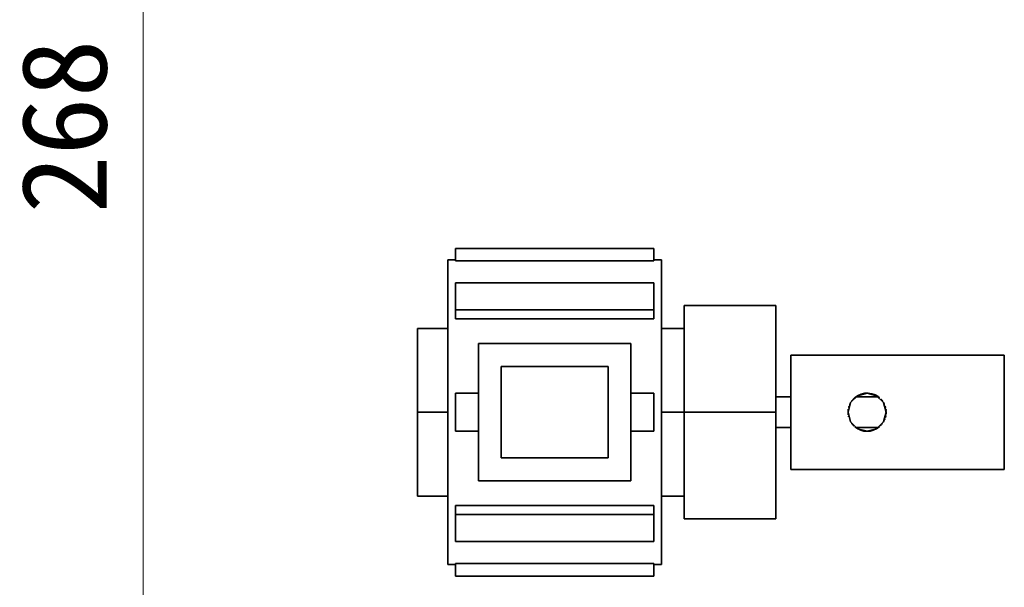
# Model space of a CAD drawing. Header units: millimetres. Extents: x 0 to 420, y 0 to 297.
# Tile 3 of 8: x 102 to 135, y 185 to 204. Entities that reach past the tile are written whole.
import ezdxf
from ezdxf.enums import TextEntityAlignment as Align

# ---------------------------------------------------------------- set-up
doc = ezdxf.new("R2010")
doc.units = ezdxf.units.MM
doc.layers.add('DIM', color=7, linetype='Continuous', lineweight=18, true_color=0x1e5aa0)
doc.layers.add('OUTLINE', color=7, linetype='Continuous', lineweight=35, true_color=0x141414)
doc.styles.add('ZH', font='simsun.ttc')

msp = doc.modelspace()

# ---------------------------------------------------------------- linework, layer by layer
at = {"layer": 'DIM'}
msp.add_lwpolyline([(106.375, 166.5), (106.375, 233.5)], dxfattribs=at)
at = {"layer": 'OUTLINE'}
for points in [[(116.625, 195.586), (116.625, 196)], [(116.625, 196), (123.125, 196)], [(123.125, 195.586), (123.125, 196)], [(116.375, 195.625), (116.375, 194.792), (116.375, 193.958), (116.375, 193.125), (116.375, 192.292), (116.375, 191.458), (116.375, 190.625)], [(116.375, 195.625), (116.625, 195.625)], [(116.625, 195.586), (123.125, 195.586)], [(123.125, 195.625), (123.375, 195.625)], [(123.375, 195.625), (123.375, 194.792), (123.375, 193.958), (123.375, 193.125), (123.375, 192.292), (123.375, 191.458), (123.375, 190.625)], [(116.625, 193.984), (116.625, 194.868)], [(116.625, 194.868), (123.125, 194.868)], [(123.125, 193.984), (123.125, 194.868)], [(124.125, 190.625), (124.125, 194.125)], [(127.125, 194.125), (124.125, 194.125)], [(127.125, 190.625), (127.125, 194.125)], [(116.625, 193.691), (116.625, 193.984)], [(116.625, 193.984), (123.125, 193.984)], [(123.125, 193.691), (123.125, 193.984)], [(116.625, 193.691), (123.125, 193.691)], [(115.375, 193.375), (115.375, 192.917), (115.375, 192.458), (115.375, 192), (115.375, 191.542), (115.375, 191.083), (115.375, 190.625)], [(115.375, 193.375), (116.375, 193.375)], [(123.375, 193.375), (124.125, 193.375)], [(117.375, 188.375), (117.375, 192.875)], [(117.375, 192.875), (122.375, 192.875)], [(122.375, 188.375), (122.375, 192.875)], [(127.625, 192.5), (127.625, 192.188), (127.625, 191.875), (127.625, 191.562), (127.625, 191.25), (127.625, 190.938), (127.625, 190.625)], [(127.625, 192.5), (134.625, 192.5)], [(134.625, 192.5), (134.625, 192.188), (134.625, 191.875), (134.625, 191.562), (134.625, 191.25), (134.625, 190.938), (134.625, 190.625)], [(121.625, 192.125), (118.125, 192.125)], [(118.125, 189.125), (118.125, 192.125)], [(121.625, 189.125), (121.625, 192.125)], [(116.625, 190), (116.625, 191.25)], [(116.625, 191.25), (117.375, 191.25)], [(122.375, 191.25), (123.125, 191.25)], [(123.125, 190), (123.125, 191.25)], [(130.75, 190.625), (130.666, 190.938), (130.437, 191.166), (130.125, 191.25), (129.812, 191.166), (129.584, 190.938), (129.5, 190.625)], [(130.486, 191.135), (130.386, 191.193), (130.277, 191.231), (130.163, 191.249), (130.047, 191.245), (129.934, 191.22), (129.828, 191.175)], [(127.125, 191.125), (127.625, 191.125)], [(129.578, 190.928), (129.574, 190.921), (129.571, 190.914), (129.567, 190.906), (129.563, 190.899), (129.56, 190.891), (129.556, 190.884)], [(129.645, 191.025), (129.639, 191.018), (129.634, 191.012), (129.629, 191.005), (129.623, 190.998), (129.618, 190.991), (129.613, 190.984)], [(129.613, 190.984), (129.613, 190.984), (129.613, 190.984), (129.613, 190.984), (129.613, 190.984), (129.613, 190.984), (129.613, 190.984)], [(129.667, 191.05), (129.667, 191.05), (129.666, 191.049), (129.666, 191.049), (129.666, 191.049), (129.666, 191.049), (129.665, 191.048)], [(129.669, 191.053), (129.669, 191.053), (129.669, 191.053), (129.669, 191.053), (129.669, 191.053), (129.669, 191.053), (129.669, 191.053)], [(129.708, 191.09), (129.701, 191.085), (129.695, 191.079), (129.689, 191.073), (129.683, 191.067), (129.677, 191.061), (129.671, 191.055)], [(129.711, 191.093), (129.71, 191.092), (129.71, 191.092), (129.709, 191.092), (129.709, 191.091), (129.708, 191.091), (129.708, 191.09)], [(129.711, 191.094), (129.711, 191.094), (129.711, 191.094), (129.711, 191.094), (129.711, 191.094), (129.711, 191.094), (129.711, 191.094)], [(129.713, 191.095), (129.713, 191.095), (129.713, 191.095), (129.713, 191.095), (129.713, 191.095), (129.713, 191.095), (129.713, 191.095)], [(129.713, 191.095), (129.713, 191.095), (129.713, 191.095), (129.713, 191.095), (129.713, 191.095), (129.713, 191.095), (129.713, 191.095)], [(129.716, 191.098), (129.716, 191.098), (129.716, 191.098), (129.716, 191.098), (129.716, 191.098), (129.716, 191.098), (129.716, 191.098)], [(129.722, 191.103), (129.722, 191.103), (129.722, 191.103), (129.722, 191.103), (129.722, 191.103), (129.722, 191.103), (129.722, 191.103)], [(129.738, 191.116), (129.736, 191.114), (129.734, 191.112), (129.732, 191.111), (129.73, 191.109), (129.728, 191.108), (129.726, 191.106)], [(129.75, 191.125), (129.75, 191.125), (129.75, 191.125), (129.75, 191.125), (129.75, 191.125), (129.75, 191.125), (129.75, 191.125)], [(129.75, 191.125), (130.5, 191.125)], [(129.751, 191.126), (129.751, 191.126), (129.751, 191.126), (129.751, 191.126), (129.751, 191.126), (129.751, 191.126), (129.751, 191.126)], [(129.752, 191.127), (129.752, 191.127), (129.752, 191.127), (129.752, 191.127), (129.752, 191.127), (129.752, 191.127), (129.752, 191.127)], [(129.781, 191.147), (129.776, 191.144), (129.771, 191.14), (129.767, 191.137), (129.762, 191.134), (129.758, 191.131), (129.753, 191.128)], [(129.807, 191.163), (129.803, 191.161), (129.799, 191.158), (129.795, 191.156), (129.791, 191.153), (129.786, 191.15), (129.782, 191.148)], [(129.796, 191.157), (129.796, 191.157), (129.796, 191.157), (129.796, 191.157), (129.796, 191.157), (129.796, 191.157), (129.796, 191.157)], [(129.8, 191.159), (129.799, 191.159), (129.799, 191.158), (129.798, 191.158), (129.798, 191.157), (129.797, 191.157), (129.797, 191.157)], [(129.812, 191.166), (129.812, 191.166), (129.812, 191.166), (129.811, 191.166), (129.811, 191.165), (129.811, 191.165), (129.81, 191.165)], [(129.817, 191.169), (129.816, 191.169), (129.815, 191.168), (129.814, 191.167), (129.813, 191.167), (129.812, 191.166), (129.811, 191.165)], [(129.815, 191.168), (129.815, 191.168), (129.815, 191.168), (129.815, 191.168), (129.815, 191.168), (129.815, 191.168), (129.815, 191.168)], [(129.825, 191.173), (129.824, 191.173), (129.824, 191.173), (129.823, 191.172), (129.822, 191.172), (129.822, 191.171), (129.821, 191.171)], [(129.822, 191.172), (129.822, 191.172), (129.822, 191.172), (129.822, 191.172), (129.822, 191.172), (129.822, 191.172), (129.822, 191.172)], [(129.827, 191.174), (129.826, 191.174), (129.826, 191.174), (129.826, 191.174), (129.825, 191.173), (129.825, 191.173), (129.824, 191.173)], [(129.828, 191.175), (129.828, 191.175), (129.828, 191.175), (129.827, 191.175), (129.827, 191.175), (129.827, 191.174), (129.827, 191.174)], [(130.428, 191.171), (130.435, 191.168), (130.441, 191.164), (130.447, 191.16), (130.454, 191.157), (130.46, 191.153), (130.466, 191.149)], [(130.481, 191.139), (130.478, 191.141), (130.475, 191.143), (130.472, 191.145), (130.469, 191.147), (130.466, 191.149), (130.463, 191.151)], [(130.474, 191.144), (130.479, 191.14), (130.485, 191.136), (130.49, 191.132), (130.496, 191.128), (130.501, 191.124), (130.506, 191.12)], [(130.5, 191.125), (130.497, 191.127), (130.494, 191.129), (130.491, 191.131), (130.488, 191.134), (130.485, 191.136), (130.482, 191.138)], [(130.507, 191.12), (130.507, 191.12), (130.507, 191.12), (130.507, 191.12), (130.507, 191.12), (130.507, 191.12), (130.507, 191.12)], [(130.507, 191.119), (130.507, 191.119), (130.507, 191.119), (130.507, 191.119), (130.507, 191.119), (130.507, 191.119), (130.507, 191.119)], [(130.512, 191.116), (130.515, 191.114), (130.517, 191.112), (130.52, 191.109), (130.523, 191.107), (130.525, 191.105), (130.528, 191.103)], [(130.531, 191.1), (130.531, 191.1), (130.531, 191.1), (130.531, 191.1), (130.531, 191.1), (130.531, 191.1), (130.531, 191.1)], [(130.532, 191.1), (130.532, 191.1), (130.532, 191.1), (130.532, 191.1), (130.532, 191.1), (130.532, 191.1), (130.532, 191.1)], [(130.534, 191.098), (130.534, 191.098), (130.534, 191.098), (130.534, 191.098), (130.534, 191.098), (130.534, 191.098), (130.534, 191.098)], [(130.566, 191.068), (130.566, 191.068), (130.566, 191.068), (130.566, 191.068), (130.566, 191.068), (130.566, 191.068), (130.566, 191.068)], [(130.587, 191.045), (130.588, 191.045), (130.588, 191.045), (130.588, 191.045), (130.588, 191.045), (130.588, 191.044), (130.588, 191.044)], [(130.589, 191.044), (130.589, 191.044), (130.589, 191.044), (130.589, 191.044), (130.589, 191.044), (130.589, 191.044), (130.589, 191.044)], [(130.605, 191.025), (130.609, 191.02), (130.613, 191.016), (130.617, 191.011), (130.62, 191.006), (130.624, 191.001), (130.628, 190.997)], [(130.628, 190.996), (130.628, 190.996), (130.628, 190.996), (130.628, 190.996), (130.628, 190.996), (130.628, 190.996), (130.628, 190.996)], [(130.628, 190.995), (130.628, 190.995), (130.628, 190.995), (130.628, 190.995), (130.628, 190.995), (130.628, 190.995), (130.628, 190.995)], [(130.629, 190.995), (130.629, 190.995), (130.629, 190.995), (130.629, 190.995), (130.629, 190.995), (130.629, 190.995), (130.629, 190.995)], [(130.629, 190.995), (130.629, 190.995), (130.629, 190.995), (130.629, 190.995), (130.629, 190.995), (130.629, 190.995), (130.629, 190.995)], [(130.629, 190.994), (130.629, 190.994), (130.629, 190.994), (130.629, 190.994), (130.629, 190.994), (130.629, 190.994), (130.629, 190.994)], [(130.63, 190.994), (130.63, 190.994), (130.63, 190.994), (130.63, 190.994), (130.63, 190.994), (130.63, 190.994), (130.63, 190.994)], [(130.63, 190.993), (130.63, 190.993), (130.631, 190.992), (130.631, 190.992), (130.631, 190.991), (130.632, 190.991), (130.632, 190.99)], [(130.668, 190.934), (130.668, 190.934), (130.668, 190.934), (130.668, 190.934), (130.668, 190.934), (130.668, 190.934), (130.668, 190.934)], [(130.668, 190.934), (130.668, 190.934), (130.668, 190.934), (130.668, 190.934), (130.668, 190.934), (130.668, 190.934), (130.668, 190.934)], [(130.669, 190.933), (130.669, 190.933), (130.669, 190.933), (130.669, 190.933), (130.669, 190.933), (130.669, 190.933), (130.669, 190.933)], [(130.67, 190.93), (130.674, 190.924), (130.677, 190.917), (130.681, 190.911), (130.684, 190.905), (130.687, 190.898), (130.69, 190.892)], [(116.375, 190.625), (115.375, 190.625)], [(115.375, 190.625), (115.375, 190.167), (115.375, 189.708), (115.375, 189.25), (115.375, 188.792), (115.375, 188.333), (115.375, 187.875)], [(116.375, 190.625), (116.375, 189.792), (116.375, 188.958), (116.375, 188.125), (116.375, 187.292), (116.375, 186.458), (116.375, 185.625)], [(124.125, 190.625), (123.375, 190.625)], [(123.375, 190.625), (123.375, 189.792), (123.375, 188.958), (123.375, 188.125), (123.375, 187.292), (123.375, 186.458), (123.375, 185.625)], [(124.125, 187.125), (124.125, 190.625)], [(127.125, 190.625), (124.125, 190.625)], [(127.125, 187.125), (127.125, 190.625)], [(127.625, 190.625), (127.625, 190.312), (127.625, 190), (127.625, 189.688), (127.625, 189.375), (127.625, 189.062), (127.625, 188.75)], [(129.5, 190.625), (129.584, 190.312), (129.812, 190.084), (130.125, 190), (130.437, 190.084), (130.666, 190.312), (130.75, 190.625)], [(129.5, 190.625), (129.5, 190.61), (129.501, 190.595), (129.502, 190.58), (129.503, 190.565), (129.505, 190.55), (129.506, 190.535)], [(129.501, 190.663), (129.501, 190.663), (129.501, 190.663), (129.501, 190.663), (129.501, 190.663), (129.501, 190.663), (129.501, 190.663)], [(129.501, 190.661), (129.501, 190.661), (129.501, 190.661), (129.501, 190.661), (129.501, 190.661), (129.501, 190.66), (129.501, 190.66)], [(129.501, 190.66), (129.501, 190.66), (129.501, 190.659), (129.501, 190.659), (129.501, 190.659), (129.501, 190.658), (129.501, 190.658)], [(129.501, 190.658), (129.501, 190.658), (129.501, 190.658), (129.501, 190.658), (129.501, 190.658), (129.501, 190.658), (129.501, 190.658)], [(129.502, 190.68), (129.502, 190.679), (129.502, 190.678), (129.502, 190.677), (129.502, 190.677), (129.502, 190.676), (129.502, 190.675)], [(129.502, 190.675), (129.502, 190.675), (129.502, 190.675), (129.502, 190.675), (129.502, 190.675), (129.502, 190.675), (129.502, 190.675)], [(129.507, 190.719), (129.506, 190.713), (129.505, 190.708), (129.505, 190.702), (129.504, 190.697), (129.504, 190.691), (129.503, 190.686)], [(129.511, 190.744), (129.511, 190.744), (129.511, 190.744), (129.511, 190.744), (129.511, 190.744), (129.511, 190.744), (129.511, 190.744)], [(129.531, 190.818), (129.529, 190.812), (129.526, 190.805), (129.524, 190.798), (129.522, 190.791), (129.521, 190.784), (129.519, 190.777)], [(129.556, 190.883), (129.556, 190.883), (129.556, 190.883), (129.556, 190.882), (129.555, 190.882), (129.555, 190.882), (129.555, 190.882)], [(129.555, 190.88), (129.555, 190.88), (129.555, 190.88), (129.555, 190.88), (129.555, 190.88), (129.555, 190.88), (129.555, 190.88)], [(130.716, 190.828), (130.719, 190.82), (130.722, 190.811), (130.724, 190.802), (130.727, 190.794), (130.729, 190.785), (130.732, 190.776)], [(130.743, 190.721), (130.744, 190.714), (130.745, 190.706), (130.746, 190.699), (130.746, 190.692), (130.747, 190.685), (130.748, 190.678)], [(130.75, 190.625), (130.75, 190.615), (130.75, 190.604), (130.749, 190.594), (130.749, 190.584), (130.748, 190.574), (130.747, 190.564)], [(130.748, 190.678), (130.748, 190.678), (130.748, 190.678), (130.748, 190.678), (130.748, 190.678), (130.748, 190.678), (130.748, 190.678)], [(130.748, 190.676), (130.748, 190.676), (130.748, 190.676), (130.748, 190.676), (130.748, 190.676), (130.748, 190.676), (130.748, 190.676)], [(130.748, 190.674), (130.748, 190.674), (130.748, 190.674), (130.748, 190.674), (130.748, 190.674), (130.748, 190.674), (130.748, 190.674)], [(130.748, 190.673), (130.748, 190.673), (130.748, 190.673), (130.748, 190.673), (130.748, 190.673), (130.748, 190.673), (130.748, 190.673)], [(130.748, 190.671), (130.748, 190.671), (130.748, 190.671), (130.748, 190.671), (130.748, 190.671), (130.748, 190.671), (130.748, 190.671)], [(130.748, 190.669), (130.748, 190.669), (130.748, 190.669), (130.748, 190.669), (130.748, 190.669), (130.748, 190.669), (130.748, 190.669)], [(130.749, 190.668), (130.749, 190.668), (130.749, 190.668), (130.749, 190.668), (130.749, 190.668), (130.749, 190.668), (130.749, 190.668)], [(134.625, 190.625), (134.625, 190.312), (134.625, 190), (134.625, 189.688), (134.625, 189.375), (134.625, 189.062), (134.625, 188.75)], [(129.514, 190.495), (129.514, 190.492), (129.515, 190.488), (129.516, 190.484), (129.517, 190.48), (129.518, 190.476), (129.519, 190.473)], [(129.586, 190.308), (129.586, 190.308), (129.586, 190.308), (129.586, 190.308), (129.586, 190.308), (129.586, 190.308), (129.586, 190.308)], [(129.602, 190.283), (129.602, 190.283), (129.602, 190.283), (129.602, 190.283), (129.602, 190.283), (129.602, 190.283), (129.602, 190.283)], [(129.624, 190.251), (129.627, 190.247), (129.63, 190.243), (129.634, 190.239), (129.637, 190.235), (129.64, 190.231), (129.644, 190.226)], [(130.625, 190.251), (130.622, 190.246), (130.619, 190.242), (130.616, 190.238), (130.612, 190.234), (130.609, 190.23), (130.606, 190.226)], [(130.651, 190.288), (130.651, 190.288), (130.651, 190.288), (130.651, 190.288), (130.651, 190.288), (130.651, 190.288), (130.651, 190.288)], [(130.653, 190.291), (130.653, 190.291), (130.653, 190.291), (130.653, 190.291), (130.653, 190.291), (130.653, 190.291), (130.653, 190.291)], [(130.654, 190.293), (130.654, 190.293), (130.654, 190.293), (130.654, 190.293), (130.654, 190.293), (130.654, 190.293), (130.654, 190.293)], [(130.654, 190.292), (130.654, 190.292), (130.654, 190.292), (130.654, 190.292), (130.654, 190.292), (130.654, 190.292), (130.654, 190.292)], [(130.654, 190.292), (130.654, 190.292), (130.654, 190.292), (130.654, 190.292), (130.654, 190.292), (130.654, 190.292), (130.654, 190.292)], [(130.655, 190.294), (130.655, 190.294), (130.655, 190.294), (130.655, 190.294), (130.655, 190.294), (130.655, 190.294), (130.655, 190.294)], [(130.655, 190.294), (130.655, 190.294), (130.655, 190.294), (130.655, 190.294), (130.655, 190.294), (130.655, 190.294), (130.655, 190.294)], [(130.655, 190.293), (130.655, 190.293), (130.655, 190.293), (130.655, 190.293), (130.655, 190.293), (130.655, 190.293), (130.655, 190.293)], [(130.656, 190.295), (130.656, 190.295), (130.656, 190.295), (130.656, 190.295), (130.656, 190.295), (130.656, 190.295), (130.656, 190.295)], [(130.657, 190.298), (130.657, 190.298), (130.657, 190.298), (130.657, 190.298), (130.657, 190.298), (130.657, 190.298), (130.657, 190.298)], [(130.657, 190.297), (130.657, 190.297), (130.657, 190.297), (130.657, 190.297), (130.657, 190.297), (130.657, 190.297), (130.657, 190.297)], [(130.658, 190.299), (130.658, 190.299), (130.658, 190.299), (130.658, 190.299), (130.658, 190.299), (130.658, 190.299), (130.658, 190.299)], [(130.66, 190.302), (130.66, 190.302), (130.66, 190.302), (130.66, 190.302), (130.66, 190.302), (130.66, 190.302), (130.66, 190.302)], [(130.661, 190.304), (130.661, 190.304), (130.661, 190.304), (130.661, 190.304), (130.661, 190.304), (130.661, 190.304), (130.661, 190.304)], [(130.661, 190.304), (130.661, 190.304), (130.661, 190.304), (130.661, 190.304), (130.661, 190.304), (130.661, 190.304), (130.661, 190.304)], [(130.661, 190.303), (130.661, 190.303), (130.661, 190.303), (130.661, 190.303), (130.661, 190.303), (130.661, 190.303), (130.661, 190.303)], [(130.662, 190.306), (130.662, 190.306), (130.662, 190.306), (130.662, 190.306), (130.662, 190.306), (130.662, 190.306), (130.662, 190.306)], [(130.662, 190.305), (130.662, 190.305), (130.662, 190.305), (130.662, 190.305), (130.662, 190.305), (130.662, 190.305), (130.662, 190.305)], [(130.662, 190.305), (130.662, 190.305), (130.662, 190.305), (130.662, 190.305), (130.662, 190.305), (130.662, 190.305), (130.662, 190.305)], [(130.663, 190.306), (130.663, 190.306), (130.663, 190.306), (130.663, 190.306), (130.663, 190.306), (130.663, 190.306), (130.663, 190.306)], [(130.663, 190.306), (130.663, 190.306), (130.663, 190.306), (130.663, 190.306), (130.663, 190.306), (130.663, 190.306), (130.663, 190.306)], [(130.666, 190.312), (130.665, 190.311), (130.665, 190.311), (130.665, 190.31), (130.665, 190.31), (130.664, 190.309), (130.664, 190.309)], [(130.664, 190.309), (130.664, 190.309), (130.664, 190.309), (130.664, 190.309), (130.664, 190.309), (130.664, 190.309), (130.664, 190.309)], [(130.664, 190.308), (130.664, 190.308), (130.664, 190.308), (130.664, 190.308), (130.664, 190.308), (130.664, 190.308), (130.664, 190.308)], [(130.667, 190.314), (130.667, 190.314), (130.667, 190.313), (130.667, 190.313), (130.667, 190.313), (130.667, 190.313), (130.667, 190.313)], [(130.677, 190.333), (130.677, 190.333), (130.677, 190.333), (130.677, 190.332), (130.677, 190.332), (130.677, 190.332), (130.677, 190.332)], [(130.679, 190.336), (130.679, 190.336), (130.679, 190.336), (130.679, 190.336), (130.679, 190.336), (130.679, 190.336), (130.679, 190.336)], [(130.68, 190.338), (130.68, 190.338), (130.68, 190.338), (130.68, 190.338), (130.68, 190.338), (130.68, 190.338), (130.68, 190.338)], [(130.68, 190.338), (130.68, 190.338), (130.68, 190.338), (130.68, 190.338), (130.68, 190.338), (130.68, 190.338), (130.68, 190.338)], [(130.68, 190.337), (130.68, 190.337), (130.68, 190.337), (130.68, 190.337), (130.68, 190.337), (130.68, 190.337), (130.68, 190.337)], [(130.682, 190.342), (130.682, 190.342), (130.682, 190.341), (130.681, 190.34), (130.681, 190.34), (130.681, 190.339), (130.681, 190.339)], [(130.681, 190.339), (130.681, 190.339), (130.681, 190.339), (130.681, 190.339), (130.681, 190.339), (130.681, 190.339), (130.681, 190.339)], [(130.683, 190.343), (130.683, 190.343), (130.683, 190.343), (130.683, 190.343), (130.683, 190.343), (130.683, 190.343), (130.683, 190.343)], [(130.687, 190.352), (130.687, 190.352), (130.687, 190.352), (130.687, 190.352), (130.687, 190.352), (130.687, 190.352), (130.687, 190.352)], [(130.688, 190.355), (130.688, 190.355), (130.688, 190.355), (130.688, 190.355), (130.688, 190.355), (130.688, 190.355), (130.688, 190.355)], [(130.689, 190.356), (130.689, 190.356), (130.689, 190.356), (130.689, 190.356), (130.689, 190.356), (130.689, 190.355), (130.689, 190.355)], [(130.708, 190.4), (130.708, 190.399), (130.707, 190.398), (130.707, 190.398), (130.707, 190.397), (130.707, 190.396), (130.706, 190.396)], [(130.706, 190.396), (130.706, 190.396), (130.706, 190.396), (130.706, 190.396), (130.706, 190.396), (130.706, 190.396), (130.706, 190.396)], [(130.721, 190.438), (130.721, 190.438), (130.721, 190.438), (130.721, 190.438), (130.721, 190.438), (130.721, 190.438), (130.721, 190.438)], [(130.721, 190.436), (130.721, 190.436), (130.721, 190.436), (130.721, 190.436), (130.721, 190.436), (130.721, 190.436), (130.721, 190.436)], [(130.721, 190.436), (130.721, 190.436), (130.721, 190.436), (130.721, 190.436), (130.721, 190.436), (130.721, 190.436), (130.721, 190.436)], [(130.722, 190.439), (130.722, 190.439), (130.722, 190.439), (130.722, 190.439), (130.722, 190.439), (130.722, 190.439), (130.722, 190.439)], [(130.723, 190.445), (130.723, 190.445), (130.723, 190.445), (130.723, 190.445), (130.723, 190.445), (130.723, 190.445), (130.723, 190.445)], [(130.723, 190.444), (130.723, 190.444), (130.723, 190.444), (130.723, 190.444), (130.723, 190.444), (130.723, 190.444), (130.723, 190.444)], [(130.723, 190.443), (130.723, 190.443), (130.723, 190.443), (130.723, 190.443), (130.723, 190.443), (130.723, 190.443), (130.723, 190.443)], [(130.724, 190.448), (130.724, 190.448), (130.724, 190.448), (130.724, 190.448), (130.724, 190.448), (130.724, 190.448), (130.724, 190.448)], [(130.724, 190.447), (130.724, 190.447), (130.724, 190.447), (130.724, 190.447), (130.724, 190.447), (130.724, 190.447), (130.724, 190.447)], [(130.724, 190.447), (130.724, 190.447), (130.724, 190.447), (130.724, 190.447), (130.724, 190.447), (130.724, 190.447), (130.724, 190.447)], [(130.724, 190.446), (130.724, 190.446), (130.724, 190.446), (130.724, 190.446), (130.724, 190.446), (130.724, 190.446), (130.724, 190.446)], [(130.724, 190.445), (130.724, 190.445), (130.724, 190.445), (130.724, 190.445), (130.724, 190.445), (130.724, 190.445), (130.724, 190.445)], [(130.739, 190.506), (130.737, 190.497), (130.735, 190.489), (130.733, 190.48), (130.731, 190.471), (130.729, 190.463), (130.726, 190.454)], [(130.726, 190.454), (130.726, 190.454), (130.726, 190.454), (130.726, 190.454), (130.726, 190.454), (130.726, 190.454), (130.726, 190.454)], [(130.726, 190.453), (130.726, 190.453), (130.726, 190.453), (130.726, 190.453), (130.726, 190.453), (130.726, 190.453), (130.726, 190.453)], [(130.744, 190.537), (130.744, 190.537), (130.744, 190.537), (130.744, 190.537), (130.744, 190.537), (130.744, 190.537), (130.744, 190.537)], [(130.744, 190.536), (130.744, 190.536), (130.744, 190.536), (130.744, 190.536), (130.744, 190.536), (130.744, 190.536), (130.744, 190.536)], [(130.745, 190.55), (130.745, 190.55), (130.745, 190.55), (130.745, 190.55), (130.745, 190.55), (130.745, 190.55), (130.745, 190.55)], [(130.745, 190.547), (130.745, 190.547), (130.745, 190.547), (130.745, 190.547), (130.745, 190.547), (130.745, 190.547), (130.745, 190.547)], [(130.746, 190.558), (130.746, 190.558), (130.746, 190.558), (130.746, 190.558), (130.746, 190.558), (130.746, 190.558), (130.746, 190.558)], [(130.746, 190.558), (130.746, 190.558), (130.746, 190.558), (130.746, 190.558), (130.746, 190.558), (130.746, 190.558), (130.746, 190.558)], [(130.746, 190.557), (130.746, 190.557), (130.746, 190.557), (130.746, 190.557), (130.746, 190.557), (130.746, 190.557), (130.746, 190.557)], [(130.746, 190.555), (130.746, 190.555), (130.746, 190.555), (130.746, 190.555), (130.746, 190.555), (130.746, 190.555), (130.746, 190.555)], [(130.746, 190.554), (130.746, 190.554), (130.746, 190.554), (130.746, 190.554), (130.746, 190.554), (130.746, 190.554), (130.746, 190.554)], [(130.746, 190.552), (130.746, 190.552), (130.746, 190.552), (130.746, 190.552), (130.746, 190.552), (130.746, 190.552), (130.746, 190.552)], [(130.746, 190.551), (130.746, 190.551), (130.746, 190.551), (130.746, 190.551), (130.746, 190.551), (130.746, 190.551), (130.746, 190.551)], [(130.747, 190.562), (130.747, 190.562), (130.747, 190.562), (130.747, 190.562), (130.747, 190.562), (130.747, 190.562), (130.747, 190.562)], [(130.747, 190.562), (130.747, 190.562), (130.747, 190.562), (130.747, 190.562), (130.747, 190.562), (130.747, 190.562), (130.747, 190.562)], [(130.747, 190.562), (130.747, 190.562), (130.747, 190.562), (130.747, 190.562), (130.747, 190.562), (130.747, 190.562), (130.747, 190.562)], [(116.625, 190), (117.375, 190)], [(122.375, 190), (123.125, 190)], [(127.125, 190.125), (127.625, 190.125)], [(129.647, 190.222), (129.647, 190.222), (129.647, 190.222), (129.648, 190.221), (129.648, 190.221), (129.648, 190.221), (129.649, 190.22)], [(129.649, 190.22), (129.649, 190.22), (129.649, 190.22), (129.649, 190.22), (129.649, 190.22), (129.649, 190.22), (129.649, 190.22)], [(129.649, 190.22), (129.649, 190.22), (129.649, 190.22), (129.649, 190.22), (129.649, 190.22), (129.649, 190.22), (129.649, 190.22)], [(129.649, 190.22), (129.649, 190.22), (129.649, 190.22), (129.649, 190.22), (129.649, 190.22), (129.649, 190.22), (129.649, 190.22)], [(129.664, 190.202), (129.668, 190.199), (129.672, 190.195), (129.676, 190.191), (129.679, 190.187), (129.683, 190.183), (129.687, 190.179)], [(129.723, 190.146), (129.74, 190.133), (129.757, 190.12), (129.774, 190.108), (129.792, 190.096), (129.81, 190.085), (129.828, 190.075)], [(129.776, 190.106), (129.772, 190.109), (129.767, 190.112), (129.763, 190.115), (129.759, 190.119), (129.754, 190.122), (129.75, 190.125)], [(129.75, 190.125), (130.5, 190.125)], [(129.764, 190.114), (129.764, 190.114), (129.764, 190.114), (129.764, 190.114), (129.764, 190.114), (129.764, 190.114), (129.764, 190.114)], [(129.765, 190.114), (129.773, 190.108), (129.782, 190.103), (129.79, 190.097), (129.799, 190.092), (129.808, 190.086), (129.817, 190.081)], [(129.801, 190.09), (129.801, 190.09), (129.801, 190.09), (129.801, 190.09), (129.801, 190.09), (129.801, 190.09), (129.801, 190.09)], [(129.812, 190.084), (129.811, 190.085), (129.809, 190.085), (129.808, 190.086), (129.807, 190.087), (129.806, 190.087), (129.805, 190.088)], [(129.824, 190.077), (129.823, 190.078), (129.822, 190.078), (129.821, 190.079), (129.82, 190.079), (129.819, 190.08), (129.819, 190.08)], [(129.827, 190.076), (129.827, 190.076), (129.827, 190.076), (129.827, 190.076), (129.827, 190.076), (129.827, 190.075), (129.827, 190.075)], [(129.828, 190.075), (129.828, 190.075), (129.828, 190.075), (129.827, 190.075), (129.827, 190.075), (129.827, 190.076), (129.827, 190.076)], [(129.828, 190.075), (129.922, 190.034), (130.022, 190.008), (130.125, 190), (130.228, 190.008), (130.328, 190.034), (130.422, 190.075)], [(130.424, 190.076), (130.424, 190.076), (130.423, 190.076), (130.423, 190.076), (130.423, 190.075), (130.422, 190.075), (130.422, 190.075)], [(130.422, 190.075), (130.422, 190.075), (130.422, 190.075), (130.423, 190.075), (130.423, 190.075), (130.423, 190.076), (130.423, 190.076)], [(130.424, 190.076), (130.424, 190.076), (130.424, 190.076), (130.424, 190.076), (130.425, 190.076), (130.425, 190.077), (130.425, 190.077)], [(130.426, 190.077), (130.426, 190.077), (130.426, 190.077), (130.425, 190.077), (130.425, 190.077), (130.425, 190.077), (130.424, 190.076)], [(130.425, 190.077), (130.426, 190.077), (130.426, 190.077), (130.427, 190.078), (130.428, 190.078), (130.428, 190.079), (130.429, 190.079)], [(130.434, 190.082), (130.433, 190.081), (130.431, 190.08), (130.43, 190.08), (130.429, 190.079), (130.428, 190.078), (130.426, 190.077)], [(130.427, 190.078), (130.427, 190.078), (130.427, 190.078), (130.427, 190.078), (130.427, 190.078), (130.427, 190.078), (130.427, 190.078)], [(130.427, 190.078), (130.427, 190.078), (130.427, 190.078), (130.427, 190.078), (130.427, 190.078), (130.427, 190.078), (130.427, 190.078)], [(130.428, 190.078), (130.428, 190.078), (130.428, 190.078), (130.428, 190.078), (130.428, 190.078), (130.428, 190.078), (130.428, 190.078)], [(130.432, 190.081), (130.433, 190.081), (130.435, 190.082), (130.436, 190.083), (130.437, 190.083), (130.438, 190.084), (130.439, 190.085)], [(130.435, 190.082), (130.435, 190.082), (130.435, 190.082), (130.435, 190.082), (130.435, 190.082), (130.435, 190.082), (130.435, 190.082)], [(130.438, 190.084), (130.438, 190.084), (130.438, 190.084), (130.439, 190.084), (130.439, 190.085), (130.439, 190.085), (130.44, 190.085)], [(130.444, 190.088), (130.444, 190.087), (130.443, 190.087), (130.442, 190.086), (130.441, 190.086), (130.44, 190.085), (130.439, 190.085)], [(130.443, 190.087), (130.447, 190.089), (130.451, 190.092), (130.455, 190.094), (130.459, 190.097), (130.463, 190.099), (130.467, 190.102)], [(130.45, 190.091), (130.451, 190.091), (130.451, 190.092), (130.452, 190.092), (130.452, 190.093), (130.453, 190.093), (130.453, 190.093)], [(130.454, 190.093), (130.454, 190.093), (130.454, 190.093), (130.454, 190.093), (130.454, 190.093), (130.454, 190.093), (130.454, 190.093)], [(130.458, 190.096), (130.458, 190.096), (130.458, 190.096), (130.458, 190.096), (130.458, 190.096), (130.458, 190.096), (130.458, 190.096)], [(130.459, 190.096), (130.459, 190.096), (130.459, 190.096), (130.459, 190.096), (130.459, 190.096), (130.459, 190.096), (130.459, 190.096)], [(130.461, 190.098), (130.461, 190.098), (130.461, 190.098), (130.461, 190.098), (130.461, 190.098), (130.461, 190.098), (130.461, 190.098)], [(130.463, 190.099), (130.463, 190.099), (130.463, 190.099), (130.463, 190.099), (130.463, 190.099), (130.463, 190.099), (130.463, 190.099)], [(130.463, 190.099), (130.463, 190.099), (130.463, 190.099), (130.463, 190.099), (130.463, 190.099), (130.463, 190.099), (130.463, 190.099)], [(130.464, 190.1), (130.464, 190.1), (130.464, 190.1), (130.464, 190.1), (130.464, 190.1), (130.464, 190.1), (130.464, 190.1)], [(130.465, 190.1), (130.465, 190.1), (130.465, 190.1), (130.465, 190.1), (130.465, 190.1), (130.465, 190.1), (130.465, 190.1)], [(130.466, 190.101), (130.466, 190.101), (130.466, 190.101), (130.466, 190.101), (130.466, 190.101), (130.466, 190.101), (130.466, 190.101)], [(130.467, 190.102), (130.467, 190.102), (130.467, 190.102), (130.467, 190.102), (130.467, 190.102), (130.467, 190.102), (130.467, 190.102)], [(130.467, 190.102), (130.467, 190.102), (130.467, 190.102), (130.467, 190.102), (130.467, 190.102), (130.467, 190.102), (130.467, 190.102)], [(130.496, 190.122), (130.491, 190.118), (130.487, 190.115), (130.482, 190.112), (130.478, 190.109), (130.473, 190.106), (130.469, 190.103)], [(130.469, 190.103), (130.471, 190.105), (130.473, 190.106), (130.475, 190.107), (130.476, 190.108), (130.478, 190.109), (130.48, 190.11)], [(130.48, 190.111), (130.48, 190.111), (130.48, 190.111), (130.48, 190.111), (130.48, 190.111), (130.48, 190.111), (130.48, 190.111)], [(130.494, 190.12), (130.494, 190.121), (130.495, 190.121), (130.495, 190.121), (130.496, 190.122), (130.496, 190.122), (130.497, 190.122)], [(130.498, 190.123), (130.498, 190.123), (130.498, 190.123), (130.498, 190.123), (130.498, 190.123), (130.498, 190.123), (130.498, 190.123)], [(130.499, 190.124), (130.499, 190.124), (130.499, 190.124), (130.499, 190.124), (130.499, 190.124), (130.499, 190.124), (130.499, 190.124)], [(130.5, 190.125), (130.5, 190.125), (130.5, 190.125), (130.5, 190.125), (130.5, 190.125), (130.5, 190.125), (130.5, 190.125)], [(130.523, 190.143), (130.52, 190.141), (130.517, 190.138), (130.514, 190.136), (130.511, 190.133), (130.508, 190.131), (130.504, 190.128)], [(130.504, 190.128), (130.504, 190.128), (130.504, 190.128), (130.504, 190.128), (130.504, 190.128), (130.504, 190.128), (130.504, 190.128)], [(130.579, 190.196), (130.576, 190.192), (130.572, 190.189), (130.569, 190.185), (130.566, 190.182), (130.562, 190.178), (130.559, 190.175)], [(130.59, 190.207), (130.59, 190.207), (130.59, 190.207), (130.59, 190.207), (130.59, 190.207), (130.59, 190.207), (130.59, 190.207)], [(130.591, 190.209), (130.591, 190.209), (130.591, 190.209), (130.591, 190.209), (130.591, 190.209), (130.591, 190.209), (130.591, 190.209)], [(130.593, 190.211), (130.593, 190.211), (130.593, 190.211), (130.593, 190.211), (130.593, 190.211), (130.593, 190.211), (130.593, 190.211)], [(130.596, 190.214), (130.596, 190.214), (130.596, 190.214), (130.596, 190.214), (130.596, 190.214), (130.596, 190.214), (130.596, 190.214)], [(130.597, 190.215), (130.597, 190.215), (130.597, 190.215), (130.597, 190.215), (130.597, 190.215), (130.597, 190.215), (130.597, 190.215)], [(130.597, 190.215), (130.597, 190.215), (130.597, 190.215), (130.597, 190.215), (130.597, 190.215), (130.597, 190.215), (130.597, 190.215)], [(130.598, 190.216), (130.598, 190.216), (130.598, 190.216), (130.598, 190.216), (130.598, 190.216), (130.598, 190.216), (130.598, 190.216)], [(130.598, 190.216), (130.598, 190.216), (130.598, 190.216), (130.598, 190.216), (130.598, 190.216), (130.598, 190.216), (130.598, 190.216)], [(130.599, 190.218), (130.599, 190.218), (130.599, 190.218), (130.599, 190.218), (130.599, 190.218), (130.599, 190.218), (130.599, 190.218)], [(130.599, 190.218), (130.599, 190.218), (130.599, 190.218), (130.599, 190.218), (130.599, 190.218), (130.599, 190.218), (130.599, 190.218)], [(130.6, 190.219), (130.6, 190.219), (130.6, 190.219), (130.6, 190.219), (130.6, 190.219), (130.6, 190.219), (130.6, 190.219)], [(130.601, 190.22), (130.601, 190.22), (130.601, 190.22), (130.601, 190.22), (130.601, 190.22), (130.601, 190.22), (130.601, 190.22)], [(130.602, 190.221), (130.602, 190.221), (130.602, 190.221), (130.602, 190.221), (130.602, 190.221), (130.602, 190.221), (130.602, 190.221)], [(130.603, 190.222), (130.603, 190.222), (130.603, 190.222), (130.603, 190.222), (130.603, 190.222), (130.603, 190.222), (130.603, 190.222)], [(130.603, 190.222), (130.603, 190.222), (130.603, 190.222), (130.603, 190.222), (130.603, 190.222), (130.603, 190.222), (130.603, 190.222)], [(130.605, 190.224), (130.605, 190.224), (130.605, 190.224), (130.605, 190.224), (130.605, 190.224), (130.605, 190.224), (130.605, 190.224)], [(121.625, 189.125), (118.125, 189.125)], [(127.625, 188.75), (134.625, 188.75)], [(117.375, 188.375), (122.375, 188.375)], [(115.375, 187.875), (116.375, 187.875)], [(123.375, 187.875), (124.125, 187.875)], [(116.625, 187.559), (123.125, 187.559)], [(116.625, 187.559), (116.625, 187.266)], [(123.125, 187.559), (123.125, 187.266)], [(116.625, 186.382), (116.625, 187.266)], [(116.625, 187.266), (123.125, 187.266)], [(123.125, 186.382), (123.125, 187.266)], [(127.125, 187.125), (124.125, 187.125)], [(116.625, 186.382), (123.125, 186.382)], [(116.375, 185.625), (116.625, 185.625)], [(116.625, 185.664), (123.125, 185.664)], [(116.625, 185.664), (116.625, 185.25)], [(123.125, 185.664), (123.125, 185.25)], [(123.125, 185.625), (123.375, 185.625)], [(116.625, 185.25), (123.125, 185.25)]]:
    msp.add_lwpolyline(points, dxfattribs=at)

# ---------------------------------------------------------------- texts
at = {"layer": 'DIM', "style": 'ZH'}
msp.add_text('268', height=2.8, rotation=90, dxfattribs=at).set_placement((103.775, 200), align=Align.MIDDLE_CENTER)

doc.saveas('drawing.dxf')
